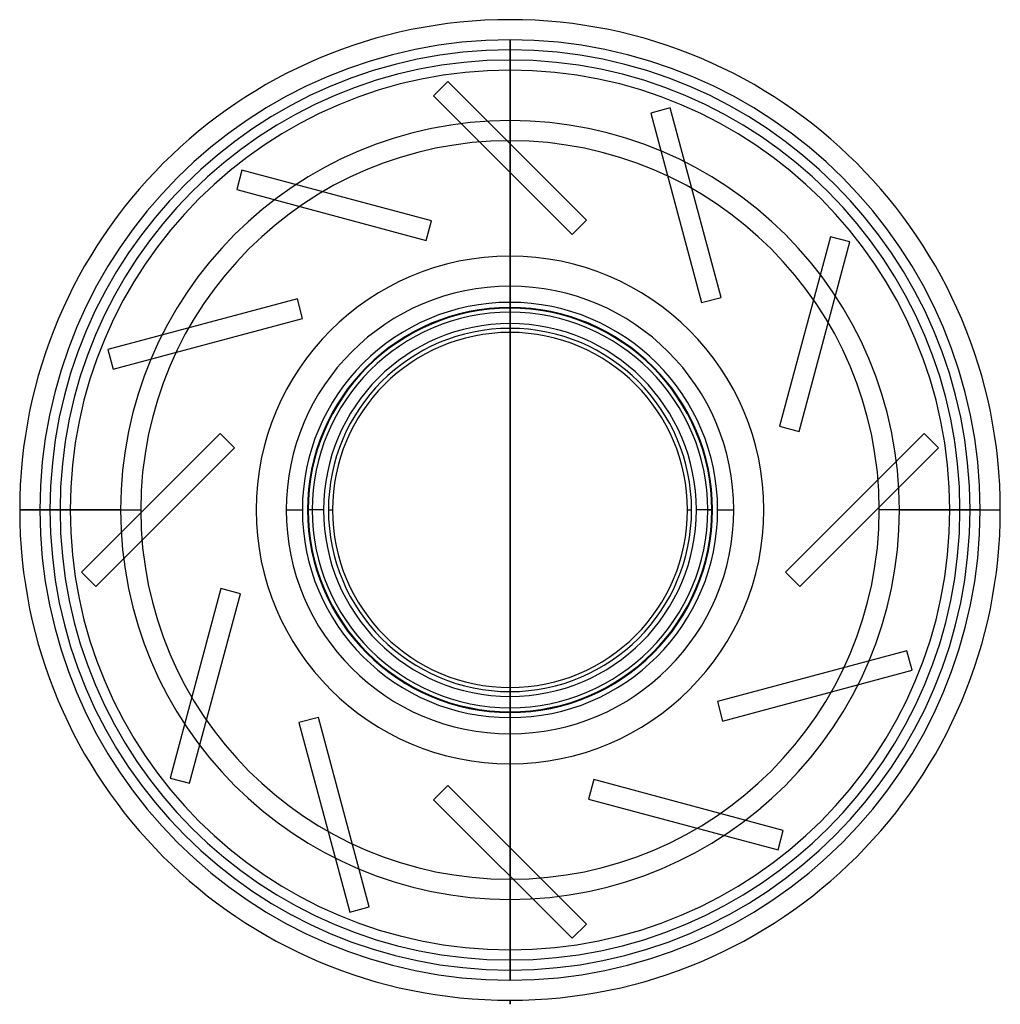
# Model space of a CAD drawing. Header units: millimetres. Extents: x -122 to 122, y -122 to 122.
import ezdxf

# ---------------------------------------------------------------- set-up
doc = ezdxf.new("R2010")
doc.units = ezdxf.units.MM
doc.layers.add('MAIN-1', color=7, linetype='Continuous')
doc.layers.add('MAIN-2', color=7, linetype='Continuous')

msp = doc.modelspace()

# ---------------------------------------------------------------- linework, layer by layer
at = {"layer": 'MAIN-1'}
for p, q in [((0, 44), (0, -44)), ((0, -44), (0, 44)), ((0, -44), (0, 44)), ((-96.5, 0), (-121.5, 0)), ((-55.45, 0), (-51.45, 0)), ((51.45, 0), (55.45, 0)), ((96.5, 0), (121.5, 0)), ((0, -121.5), (0, -122.5)), ((0, -122.5), (0, -121.5)), ((0, -122.5), (0, -121.5)), ((0, -122.5), (0, -122.5)), ((0, -122.5), (0, -122.5))]:
    msp.add_line(p, q, dxfattribs=at)
for radius, start, end in [(121.5, 90, 180), (121.5, 0, 90), (96.5, 0, 180), (55.45, 90, 180), (55.45, 0, 90), (51.45, 90, 180), (51.45, 0, 90), (49, 90, 270), (49, 270, 90), (44, 90, 270), (44, 270, 90), (96.5, 180, 0), (55.45, 180, 0), (51.45, 180, 0), (121.5, 270, 0), (121.5, 180, 270)]:
    msp.add_arc((0, 0), radius, start, end, dxfattribs=at)
at = {"layer": 'MAIN-2'}
for p, q in [((0, 121.5), (0, 121.5)), ((0, 116.5), (0, 116.5)), ((0, 116.5), (0, 116.5)), ((0, 116.5), (0, 90.74)), ((0, 90.74), (0, 116.5)), ((0, 90.74), (0, 116.5)), ((0, 90.73), (0, 116.5)), ((0, 50), (0, 114)), ((0, 109), (0, 45)), ((-15.41, 106.15), (-18.95, 102.61)), ((-15.41, 106.15), (-15.41, 106.15)), ((18.95, 71.79), (-15.41, 106.15)), ((-18.95, 102.61), (-18.95, 102.61)), ((-18.95, 102.61), (15.41, 68.25)), ((39.73, 99.64), (34.9, 98.34)), ((34.9, 98.34), (34.9, 98.34)), ((34.9, 98.34), (47.47, 51.4)), ((39.73, 99.64), (39.73, 99.64)), ((52.3, 52.69), (39.73, 99.64)), ((-66.42, 84.22), (-67.72, 79.39)), ((-66.42, 84.22), (-66.42, 84.22)), ((-19.48, 71.64), (-66.42, 84.22)), ((0, 44), (0, 83.67)), ((0, 83.66), (0, 44)), ((0, -83.66), (0, 83.66)), ((0, 44), (0, 83.66)), ((-67.72, 79.39), (-67.72, 79.39)), ((-67.72, 79.39), (-20.78, 66.81)), ((-20.78, 66.81), (-19.48, 71.64)), ((-19.48, 71.64), (-19.48, 71.64)), ((15.41, 68.25), (18.95, 71.79)), ((18.95, 71.79), (18.95, 71.79)), ((-20.78, 66.81), (-20.78, 66.81)), ((15.41, 68.25), (15.41, 68.25)), ((79.39, 67.72), (66.81, 20.78)), ((71.64, 19.48), (84.22, 66.42)), ((79.39, 67.72), (79.39, 67.72)), ((84.22, 66.42), (79.39, 67.72)), ((84.22, 66.42), (84.22, 66.42)), ((-52.69, 52.3), (-99.64, 39.73)), ((-52.69, 52.3), (-52.69, 52.3)), ((-51.4, 47.47), (-52.69, 52.3)), ((47.47, 51.4), (52.3, 52.69)), ((47.47, 51.4), (47.47, 51.4)), ((52.3, 52.69), (52.3, 52.69)), ((0, 49), (0, 49)), ((0, 49), (0, 49)), ((-98.34, 34.9), (-51.4, 47.47)), ((-51.4, 47.47), (-51.4, 47.47)), ((0, 44), (0, 44)), ((0, 44), (0, 44)), ((-99.64, 39.73), (-99.64, 39.73)), ((-99.64, 39.73), (-98.34, 34.9)), ((-98.34, 34.9), (-98.34, 34.9)), ((66.81, 20.78), (66.81, 20.78)), ((66.81, 20.78), (71.64, 19.48)), ((-71.79, 18.95), (-106.15, -15.41)), ((-71.79, 18.95), (-71.79, 18.95)), ((-68.25, 15.41), (-71.79, 18.95)), ((102.61, 18.95), (68.25, -15.41)), ((71.64, 19.48), (71.64, 19.48)), ((102.61, 18.95), (102.61, 18.95)), ((106.15, 15.41), (102.61, 18.95)), ((-102.61, -18.95), (-68.25, 15.41)), ((-68.25, 15.41), (-68.25, 15.41)), ((71.79, -18.95), (106.15, 15.41)), ((106.15, 15.41), (106.15, 15.41)), ((-121.5, 0), (-114, 0)), ((-116.5, 0), (-91.5, 0)), ((-109, 0), (-116.5, 0)), ((-111.5, 0), (-111.5, 0)), ((-62.9, 0), (-62.9, 0)), ((-46.2, 0), (-50.2, 0)), ((-49, 0), (-50, 0)), ((-45, 0), (-44, 0)), ((62.9, 0), (62.9, 0)), ((111.5, 0), (111.5, 0)), ((-111.5, 0), (-111.5, 0)), ((-62.9, 0), (-62.9, 0)), ((44, 0), (45, 0)), ((50.2, 0), (46.2, 0)), ((49, 0), (50, 0)), ((62.9, 0), (62.9, 0)), ((116.5, 0), (91.5, 0)), ((116.5, 0), (109, 0)), ((111.5, 0), (111.5, 0)), ((114, 0), (121.5, 0)), ((-106.15, -15.41), (-106.15, -15.41)), ((-106.15, -15.41), (-102.61, -18.95)), ((68.25, -15.41), (68.25, -15.41)), ((68.25, -15.41), (71.79, -18.95)), ((-102.61, -18.95), (-102.61, -18.95)), ((-71.64, -19.48), (-84.22, -66.42)), ((-71.64, -19.48), (-71.64, -19.48)), ((-66.81, -20.78), (-71.64, -19.48)), ((71.79, -18.95), (71.79, -18.95)), ((-79.39, -67.72), (-66.81, -20.78)), ((-66.81, -20.78), (-66.81, -20.78)), ((98.34, -34.9), (51.4, -47.47)), ((98.34, -34.9), (98.34, -34.9)), ((99.64, -39.73), (98.34, -34.9)), ((52.69, -52.3), (99.64, -39.73)), ((99.64, -39.73), (99.64, -39.73)), ((0, -44), (0, -44)), ((0, -44), (0, -44)), ((0, -44), (0, -83.66)), ((0, -83.66), (0, -44)), ((0, -83.67), (0, -44)), ((0, -45), (0, -109)), ((51.4, -47.47), (51.4, -47.47)), ((51.4, -47.47), (52.69, -52.3)), ((0, -49), (0, -49)), ((0, -49), (0, -49)), ((0, -114), (0, -50)), ((-47.47, -51.4), (-52.3, -52.69)), ((-52.3, -52.69), (-52.3, -52.69)), ((-52.3, -52.69), (-39.73, -99.64)), ((-47.47, -51.4), (-47.47, -51.4)), ((-34.9, -98.34), (-47.47, -51.4)), ((52.69, -52.3), (52.69, -52.3)), ((-84.22, -66.42), (-84.22, -66.42)), ((-84.22, -66.42), (-79.39, -67.72)), ((-79.39, -67.72), (-79.39, -67.72)), ((-15.41, -68.25), (-18.95, -71.79)), ((-15.41, -68.25), (-15.41, -68.25)), ((18.95, -102.61), (-15.41, -68.25)), ((20.78, -66.81), (19.48, -71.64)), ((20.78, -66.81), (20.78, -66.81)), ((67.72, -79.39), (20.78, -66.81)), ((-18.95, -71.79), (-18.95, -71.79)), ((-18.95, -71.79), (15.41, -106.15)), ((19.48, -71.64), (19.48, -71.64)), ((19.48, -71.64), (66.42, -84.22)), ((66.42, -84.22), (67.72, -79.39)), ((67.72, -79.39), (67.72, -79.39)), ((66.42, -84.22), (66.42, -84.22)), ((0, -116.5), (0, -90.73)), ((0, -90.74), (0, -116.5)), ((0, -116.5), (0, -90.74)), ((0, -116.5), (0, -90.74)), ((-39.73, -99.64), (-34.9, -98.34)), ((-39.73, -99.64), (-39.73, -99.64)), ((-34.9, -98.34), (-34.9, -98.34)), ((15.41, -106.15), (18.95, -102.61)), ((18.95, -102.61), (18.95, -102.61)), ((15.41, -106.15), (15.41, -106.15)), ((0, -116.5), (0, -116.5)), ((0, -116.5), (0, -116.5)), ((0, -121.5), (0, -121.5)), ((0, -121.5), (0, -121.5)), ((0, -122.5), (0, -121.5))]:
    msp.add_line(p, q, dxfattribs=at)
for radius, start, end in [(116.5, 90, 180), (116.5, 0, 90), (114, 90, 180), (114, 0, 90), (111.5, 0, 180), (109, 90, 180), (109, 0, 90), (91.5, 0, 180), (62.9, 0, 180), (50.2, 90, 180), (50, 90, 180), (50.2, 0, 90), (50, 0, 90), (46.2, 90, 180), (45, 90, 180), (46.2, 0, 90), (45, 0, 90), (111.5, 180, 0), (91.5, 180, 0), (62.9, 180, 0), (50.2, 180, 0), (46.2, 180, 0), (50, 270, 0), (45, 270, 0), (116.5, 270, 0), (109, 270, 0), (114, 270, 0), (116.5, 180, 270), (114, 180, 270), (109, 180, 270), (50, 180, 270), (45, 180, 270)]:
    msp.add_arc((0, 0), radius, start, end, dxfattribs=at)

doc.saveas('drawing.dxf')
